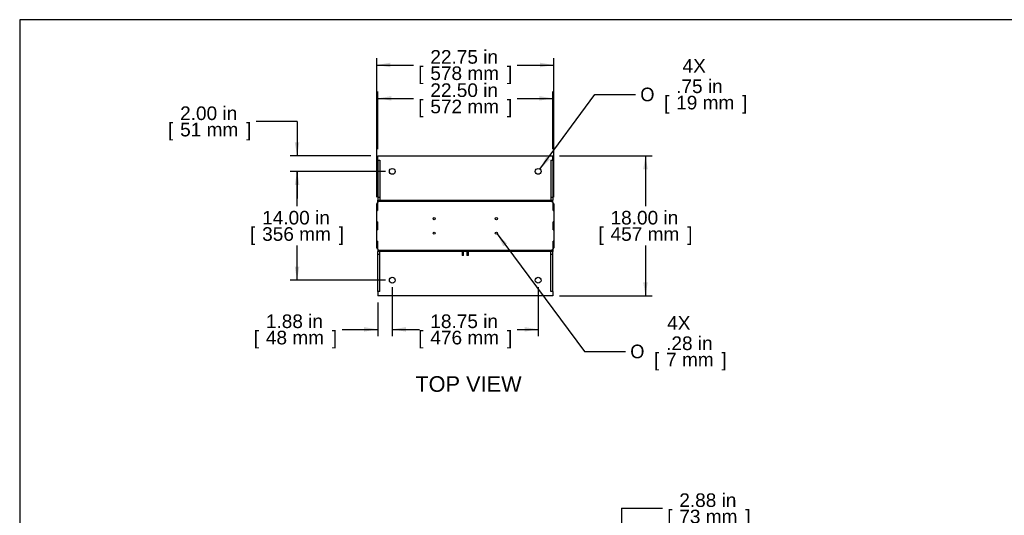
# Model space of a CAD drawing. Header units: inches. Extents: x 0 to 253, y 1 to 187.
# Tile 2 of 17: x 0 to 127, y 123 to 187. Entities that reach past the tile are written whole.
import ezdxf
from ezdxf.enums import TextEntityAlignment as Align

# ---------------------------------------------------------------- set-up
doc = ezdxf.new("R2010")
doc.units = ezdxf.units.IN
doc.header["$MEASUREMENT"] = 0
for name, color, linetype in [('COM56991', 7, 'Continuous'), ('COM56992', 7, 'Continuous'), ('COM56994', 7, 'Continuous'), ('COM56995', 7, 'Continuous'), ('Default', 7, 'Continuous'), ('STD26020', 7, 'Continuous')]:
    doc.layers.add(name, color=color, linetype=linetype)
doc.styles.add('SEACAD_Arial', font='arial.ttf')
doc.styles.add('SEACAD_Solid_Edge_ANSI1_Symbols', font='txt')
doc.dimstyles.new('WEB', dxfattribs={"dimtxt": 1.75, "dimasz": 1.75, "dimexe": 0.875, "dimexo": 0.875, "dimgap": 0.4375, "dimtad": 0, "dimtih": 1, "dimtoh": 1, "dimzin": 4, "dimdsep": 46, "dimtxsty": 'SEACAD_Arial', "dimblk1": '_SE_FILLED', "dimblk2": '_SE_FILLED', "dimsah": 1, "dimcen": 0.875, "dimadec": 0, "dimazin": 0, "dimtfac": 0.8, "dimtdec": 0, "dimtofl": 0, "dimtmove": 0, "dimatfit": 3, "dimfxl": 1, "dimtolj": 1, "dimtzin": 4, "dimarcsym": 0})

# ---------------------------------------------------------------- blocks, each defined once
blk = doc.blocks.new('SE3')
at = {"layer": 'COM56991', "color": 7, "linetype": 'Continuous'}
for p, q in [((46.23, 157.78), (46.23, 163.43)), ((68.98, 163.43), (68.98, 157.78))]:
    blk.add_line(p, q, dxfattribs=at)
for centre, start, end in [((46.41, 163.43), 117.7308, 180), ((46.41, 163.43), 95.9722, 112.9977), ((68.81, 163.43), 67.0023, 84.0278), ((68.81, 163.43), 0, 62.2692), ((46.41, 157.78), 180, 242.2692), ((46.41, 157.78), 247.0023, 264.0278), ((68.81, 157.78), 275.9722, 292.9977), ((68.81, 157.78), 297.7308, 0)]:
    blk.add_arc(centre, 0.173, start, end, dxfattribs=at)
at = {"layer": 'COM56992', "color": 7, "linetype": 'Continuous'}
for p, q in [((46.39, 163.59), (46.33, 163.59)), ((46.33, 163.59), (46.33, 162.59)), ((46.39, 163.78), (68.83, 163.78)), ((46.39, 163.78), (46.39, 163.59)), ((68.83, 163.59), (68.83, 163.78)), ((68.89, 163.59), (68.83, 163.59)), ((68.89, 162.59), (68.89, 163.59)), ((46.29, 162.59), (46.24, 162.54)), ((46.24, 161.16), (46.24, 162.54)), ((46.29, 162.59), (46.33, 162.59)), ((68.89, 162.59), (68.93, 162.59)), ((68.98, 162.54), (68.93, 162.59)), ((68.98, 162.54), (68.98, 161.16)), ((46.24, 161.16), (46.29, 161.11)), ((46.33, 161.11), (46.29, 161.11)), ((46.33, 161.11), (46.33, 160.11)), ((68.89, 160.11), (68.89, 161.11)), ((68.93, 161.11), (68.89, 161.11)), ((68.93, 161.11), (68.98, 161.16)), ((46.29, 160.11), (46.24, 160.06)), ((46.24, 158.67), (46.24, 160.06)), ((46.29, 160.11), (46.33, 160.11)), ((68.89, 160.11), (68.93, 160.11)), ((68.98, 160.06), (68.93, 160.11)), ((68.98, 160.06), (68.98, 158.67)), ((46.24, 158.67), (46.29, 158.62)), ((46.33, 158.62), (46.29, 158.62)), ((46.33, 158.62), (46.33, 157.62)), ((68.89, 157.62), (68.89, 158.62)), ((68.93, 158.62), (68.89, 158.62)), ((68.93, 158.62), (68.98, 158.67)), ((46.33, 157.62), (46.39, 157.62)), ((46.39, 157.62), (46.39, 157.43)), ((68.83, 157.43), (46.39, 157.43)), ((68.83, 157.43), (68.83, 157.62)), ((68.83, 157.62), (68.89, 157.62))]:
    blk.add_line(p, q, dxfattribs=at)
for centre in [(53.61, 161.54), (61.61, 161.54), (53.61, 159.67), (61.61, 159.67)]:
    blk.add_circle(centre, 0.141, dxfattribs=at)
at = {"layer": 'COM56994', "color": 7, "linetype": 'Continuous'}
for p, q in [((46.36, 169.04), (46.36, 164.31)), ((46.36, 169.04), (46.61, 169.04)), ((46.61, 169.04), (46.61, 164.31)), ((68.61, 169.04), (68.61, 164.31)), ((68.61, 169.04), (68.86, 169.04)), ((68.86, 169.04), (68.86, 164.31)), ((46.36, 164.31), (46.61, 164.31)), ((46.36, 164.31), (46.36, 163.92)), ((46.61, 164.31), (46.61, 163.92)), ((68.61, 164.31), (68.86, 164.31)), ((68.61, 164.31), (68.61, 163.92)), ((68.86, 164.31), (68.86, 163.92)), ((46.36, 156.9), (46.36, 157.29)), ((46.36, 152.17), (46.36, 156.9)), ((46.61, 156.9), (46.36, 156.9)), ((46.61, 156.9), (46.61, 157.29)), ((46.61, 152.17), (46.61, 156.9)), ((68.61, 156.9), (68.61, 157.29)), ((68.61, 152.17), (68.61, 156.9)), ((68.86, 156.9), (68.61, 156.9)), ((68.86, 156.9), (68.86, 157.29)), ((68.86, 152.17), (68.86, 156.9)), ((46.61, 152.17), (46.36, 152.17)), ((68.86, 152.17), (68.61, 152.17))]:
    blk.add_line(p, q, dxfattribs=at)
at = {"layer": 'COM56995', "color": 7, "linetype": 'Continuous'}
for p, q in [((46.36, 169.23), (46.36, 169.61)), ((46.36, 169.61), (68.86, 169.61)), ((68.86, 169.23), (68.86, 169.61)), ((46.36, 169.04), (46.36, 169.23)), ((68.86, 169.04), (68.86, 169.23)), ((46.36, 163.61), (46.36, 163.92)), ((46.36, 163.92), (68.86, 163.92)), ((68.86, 163.61), (68.86, 163.92)), ((46.36, 157.61), (46.36, 157.29)), ((68.86, 157.29), (46.36, 157.29)), ((68.86, 157.61), (68.86, 157.29)), ((46.36, 152.17), (46.36, 151.98)), ((46.36, 151.98), (46.36, 151.61)), ((68.86, 152.17), (68.86, 151.98)), ((68.86, 151.98), (68.86, 151.61)), ((68.86, 151.61), (46.36, 151.61))]:
    blk.add_line(p, q, dxfattribs=at)
for centre in [(48.23, 167.61), (66.98, 167.61), (48.23, 153.61), (66.98, 153.61)]:
    blk.add_circle(centre, 0.375, dxfattribs=at)
at = {"layer": 'STD26020', "color": 7, "linetype": 'Continuous'}
for p, q in [((57.17, 157.29), (57.17, 157.26)), ((57.17, 157.26), (57.42, 157.26)), ((57.2, 157.26), (57.2, 156.82)), ((57.39, 156.82), (57.39, 157.26)), ((57.42, 157.26), (57.42, 157.29)), ((57.8, 157.29), (57.8, 157.26)), ((57.8, 157.26), (58.05, 157.26)), ((57.83, 157.26), (57.83, 156.82)), ((58.02, 156.82), (58.02, 157.26)), ((58.05, 157.26), (58.05, 157.29)), ((57.2, 156.82), (57.39, 156.82)), ((57.2, 156.82), (57.23, 156.79)), ((57.36, 156.79), (57.23, 156.79)), ((57.36, 156.79), (57.39, 156.82)), ((57.83, 156.82), (58.02, 156.82)), ((57.83, 156.82), (57.86, 156.79)), ((57.99, 156.79), (57.86, 156.79)), ((57.99, 156.79), (58.02, 156.82))]:
    blk.add_line(p, q, dxfattribs=at)
blk = doc.blocks.new('DMBLK1')
at = {"layer": 'Default', "linetype": 'Continuous', "transparency": 16777216}
for points in [[(81.06, 167.86), (80.77, 169.61), (80.47, 167.86)], [(81.06, 153.36), (80.47, 153.36), (80.77, 151.61)]]:
    blk.add_hatch(color=7, dxfattribs=at).paths.add_polyline_path(points)
at = {"layer": 'Default', "color": 7, "linetype": 'Continuous', "transparency": 16777216}
for p, q in [((69.73, 169.61), (81.64, 169.61)), ((80.77, 169.61), (80.77, 163.14)), ((80.77, 158.07), (80.77, 151.61)), ((69.73, 151.61), (81.64, 151.61))]:
    blk.add_line(p, q, dxfattribs=at)
at = {"layer": 'Default', "color": 7, "linetype": 'Continuous', "transparency": 16777216, "style": 'SEACAD_Arial'}
for s, p in [('18.00 in', (76.28, 162.53)), ('[', (74.72, 160.43)), ('457 mm', (76.28, 160.43)), (']', (86.13, 160.43))]:
    blk.add_text(s, height=1.75, dxfattribs=at).set_placement(p, align=Align.TOP_LEFT)
blk = doc.blocks.new('_SE_FILLED')
at = {"color": 0}
blk.add_line((0, 0), (-1, 0), dxfattribs=at)
blk.add_solid([(0, 0), (-1, -0.1665), (-1, 0.1665), (0, 0)], dxfattribs=at)
blk = doc.blocks.new('DMBLK2')
at = {"layer": 'Default', "linetype": 'Continuous', "transparency": 16777216}
for points in [[(48.11, 177.29), (46.36, 177), (48.11, 176.71)], [(67.11, 177.29), (67.11, 176.71), (68.86, 177)]]:
    blk.add_hatch(color=7, dxfattribs=at).paths.add_polyline_path(points)
at = {"layer": 'Default', "color": 7, "linetype": 'Continuous', "transparency": 16777216}
for p, q in [((46.36, 170.48), (46.36, 177.88)), ((68.86, 170.48), (68.86, 177.88)), ((46.36, 177), (50.95, 177)), ((64.27, 177), (68.86, 177))]:
    blk.add_line(p, q, dxfattribs=at)
at = {"layer": 'Default', "color": 7, "linetype": 'Continuous', "transparency": 16777216, "style": 'SEACAD_Arial'}
for s, p in [('22.50 in', (53.12, 178.93)), ('[', (51.56, 176.83)), ('572 mm', (53.12, 176.83)), (']', (62.97, 176.83))]:
    blk.add_text(s, height=1.75, dxfattribs=at).set_placement(p, align=Align.TOP_LEFT)
blk = doc.blocks.new('DMBLK3')
at = {"layer": 'Default', "linetype": 'Continuous', "transparency": 16777216}
for points in [[(35.7, 171.36), (36, 169.61), (36.29, 171.36)], [(35.7, 165.86), (36.29, 165.86), (36, 167.61)]]:
    blk.add_hatch(color=7, dxfattribs=at).paths.add_polyline_path(points)
at = {"layer": 'Default', "color": 7, "linetype": 'Continuous', "transparency": 16777216}
for p, q in [((36, 174.04), (30.75, 174.04)), ((36, 174.04), (36, 169.61)), ((45.48, 169.61), (35.12, 169.61)), ((47.36, 167.61), (35.12, 167.61)), ((36, 167.61), (36, 164.11))]:
    blk.add_line(p, q, dxfattribs=at)
at = {"layer": 'Default', "color": 7, "linetype": 'Continuous', "transparency": 16777216, "style": 'SEACAD_Arial'}
for s, p in [('2.00 in', (20.97, 175.96)), ('[', (19.41, 173.86)), ('51 mm', (20.97, 173.86)), (']', (29.45, 173.86))]:
    blk.add_text(s, height=1.75, dxfattribs=at).set_placement(p, align=Align.TOP_LEFT)
blk = doc.blocks.new('DMBLK4')
at = {"layer": 'Default', "linetype": 'Continuous', "transparency": 16777216}
for points in [[(35.7, 165.86), (36.29, 165.86), (36, 167.61)], [(35.7, 155.36), (36, 153.61), (36.29, 155.36)]]:
    blk.add_hatch(color=7, dxfattribs=at).paths.add_polyline_path(points)
at = {"layer": 'Default', "color": 7, "linetype": 'Continuous', "transparency": 16777216}
for p, q in [((47.36, 167.61), (35.12, 167.61)), ((36, 163.14), (36, 167.61)), ((36, 153.61), (36, 158.07)), ((47.36, 153.61), (35.12, 153.61))]:
    blk.add_line(p, q, dxfattribs=at)
at = {"layer": 'Default', "color": 7, "linetype": 'Continuous', "transparency": 16777216, "style": 'SEACAD_Arial'}
for s, p in [('14.00 in', (31.51, 162.53)), ('[', (29.95, 160.43)), ('356 mm', (31.51, 160.43)), (']', (41.36, 160.43))]:
    blk.add_text(s, height=1.75, dxfattribs=at).set_placement(p, align=Align.TOP_LEFT)
blk = doc.blocks.new('DMBLK5')
at = {"layer": 'Default', "linetype": 'Continuous', "transparency": 16777216}
for points in [[(49.98, 147), (49.98, 147.58), (48.23, 147.29)], [(65.23, 147), (66.98, 147.29), (65.23, 147.58)]]:
    blk.add_hatch(color=7, dxfattribs=at).paths.add_polyline_path(points)
at = {"layer": 'Default', "color": 7, "linetype": 'Continuous', "transparency": 16777216}
for p, q in [((48.23, 152.73), (48.23, 146.41)), ((66.98, 152.73), (66.98, 146.41)), ((48.23, 147.29), (50.95, 147.29)), ((64.27, 147.29), (66.98, 147.29))]:
    blk.add_line(p, q, dxfattribs=at)
at = {"layer": 'Default', "color": 7, "linetype": 'Continuous', "transparency": 16777216, "style": 'SEACAD_Arial'}
for s, p in [('18.75 in', (53.12, 149.21)), ('[', (51.56, 147.11)), ('476 mm', (53.12, 147.11)), (']', (62.97, 147.11))]:
    blk.add_text(s, height=1.75, dxfattribs=at).set_placement(p, align=Align.TOP_LEFT)
blk = doc.blocks.new('DMBLK6')
at = {"layer": 'Default', "linetype": 'Continuous', "transparency": 16777216}
for points in [[(44.61, 147), (46.36, 147.29), (44.61, 147.58)], [(49.98, 147), (49.98, 147.58), (48.23, 147.29)]]:
    blk.add_hatch(color=7, dxfattribs=at).paths.add_polyline_path(points)
at = {"layer": 'Default', "color": 7, "linetype": 'Continuous', "transparency": 16777216}
for p, q in [((48.23, 152.73), (48.23, 146.41)), ((46.36, 150.73), (46.36, 146.41)), ((41.77, 147.29), (46.36, 147.29)), ((48.23, 147.29), (51.73, 147.29))]:
    blk.add_line(p, q, dxfattribs=at)
at = {"layer": 'Default', "color": 7, "linetype": 'Continuous', "transparency": 16777216, "style": 'SEACAD_Arial'}
for s, p in [('1.88 in', (31.99, 149.21)), ('[', (30.43, 147.11)), ('48 mm', (31.99, 147.11)), (']', (40.47, 147.11))]:
    blk.add_text(s, height=1.75, dxfattribs=at).set_placement(p, align=Align.TOP_LEFT)
blk = doc.blocks.new('DMBLK7')
at = {"layer": 'Default', "linetype": 'Continuous', "transparency": 16777216}
for points in [[(77.98, 117.63), (77.39, 117.63), (77.69, 115.88)], [(77.98, 111.26), (77.69, 113.01), (77.39, 111.26)]]:
    blk.add_hatch(color=7, dxfattribs=at).paths.add_polyline_path(points)
at = {"layer": 'Default', "color": 7, "linetype": 'Continuous', "transparency": 16777216}
for p, q in [((77.69, 124.28), (82.94, 124.28)), ((77.69, 124.28), (77.69, 115.88)), ((69.7, 115.88), (78.56, 115.88)), ((69.7, 113.01), (78.56, 113.01)), ((77.69, 113.01), (77.69, 109.51))]:
    blk.add_line(p, q, dxfattribs=at)
at = {"layer": 'Default', "color": 7, "linetype": 'Continuous', "transparency": 16777216, "style": 'SEACAD_Arial'}
for s, p in [('2.88 in', (85.11, 126.2)), ('[', (83.55, 124.1)), ('73 mm', (85.11, 124.1)), (']', (93.59, 124.1))]:
    blk.add_text(s, height=1.75, dxfattribs=at).set_placement(p, align=Align.TOP_LEFT)
blk = doc.blocks.new('DMBLK22')
at = {"layer": 'Default', "linetype": 'Continuous', "transparency": 16777216}
blk.add_hatch(color=7, dxfattribs=at).paths.add_polyline_path([(68.01, 169.49), (67.21, 167.91), (68.48, 169.15)])
at = {"layer": 'Default', "color": 7, "linetype": 'Continuous', "transparency": 16777216}
for p, q in [((67.21, 167.91), (74.24, 177.51)), ((74.24, 177.51), (79.49, 177.51))]:
    blk.add_line(p, q, dxfattribs=at)
for s, style, p in [('4X', 'SEACAD_Arial', (85.53, 182.06)), ('O', 'SEACAD_Solid_Edge_ANSI1_Symbols', (80.1, 178.38)), ('.75 in', 'SEACAD_Arial', (84.71, 179.43)), ('[', 'SEACAD_Arial', (83.15, 177.33)), ('19 mm', 'SEACAD_Arial', (84.71, 177.33)), (']', 'SEACAD_Arial', (93.19, 177.33))]:
    blk.add_text(s, height=1.75, dxfattribs=dict(at, style=style)).set_placement(p, align=Align.TOP_LEFT)
blk = doc.blocks.new('DMBLK23')
at = {"layer": 'Default', "linetype": 'Continuous', "transparency": 16777216}
blk.add_hatch(color=7, dxfattribs=at).paths.add_polyline_path([(62.97, 158.33), (61.69, 159.56), (62.5, 157.98)])
at = {"layer": 'Default', "color": 7, "linetype": 'Continuous', "transparency": 16777216}
for p, q in [((61.69, 159.56), (72.95, 144.45)), ((72.95, 144.45), (78.2, 144.45))]:
    blk.add_line(p, q, dxfattribs=at)
for s, style, p in [('4X', 'SEACAD_Arial', (83.55, 149)), ('.28 in', 'SEACAD_Arial', (83.42, 146.38)), ('O', 'SEACAD_Solid_Edge_ANSI1_Symbols', (78.81, 145.33)), ('[', 'SEACAD_Arial', (81.86, 144.28)), ('7 mm', 'SEACAD_Arial', (83.42, 144.28)), (']', 'SEACAD_Arial', (90.53, 144.28))]:
    blk.add_text(s, height=1.75, dxfattribs=dict(at, style=style)).set_placement(p, align=Align.TOP_LEFT)
blk = doc.blocks.new('DMBLK26')
at = {"layer": 'Default', "linetype": 'Continuous', "transparency": 16777216}
for points in [[(47.98, 181.58), (46.23, 181.29), (47.98, 181)], [(67.23, 181.58), (67.23, 181), (68.98, 181.29)]]:
    blk.add_hatch(color=7, dxfattribs=at).paths.add_polyline_path(points)
at = {"layer": 'Default', "color": 7, "linetype": 'Continuous', "transparency": 16777216}
for p, q in [((46.23, 164.31), (46.23, 182.16)), ((46.23, 181.29), (50.95, 181.29)), ((64.27, 181.29), (68.98, 181.29)), ((68.98, 164.31), (68.98, 182.16))]:
    blk.add_line(p, q, dxfattribs=at)
at = {"layer": 'Default', "color": 7, "linetype": 'Continuous', "transparency": 16777216, "style": 'SEACAD_Arial'}
for s, p in [('22.75 in', (53.12, 183.21)), ('[', (51.56, 181.11)), ('578 mm', (53.12, 181.11)), (']', (62.97, 181.11))]:
    blk.add_text(s, height=1.75, dxfattribs=at).set_placement(p, align=Align.TOP_LEFT)

msp = doc.modelspace()

# ---------------------------------------------------------------- linework, layer by layer
at = {"layer": 'Default', "color": 7, "linetype": 'Continuous'}
for p, q in [((253.394, 187.119), (0.354, 187.119)), ((0.354, 187.119), (0.354, 0.682))]:
    msp.add_line(p, q, dxfattribs=at)

# ---------------------------------------------------------------- block references
at = {"layer": 'Default'}
msp.add_blockref('SE3', (0, 0), dxfattribs=at)

# ---------------------------------------------------------------- texts
at = {"layer": 'Default', "color": 7, "linetype": 'Continuous', "style": 'SEACAD_Arial'}
msp.add_text('TOP VIEW', height=2, dxfattribs=at).set_placement((51.195, 141.266), align=Align.TOP_LEFT)

# ---------------------------------------------------------------- dimensions: what is measured, and where the dimension line sits
at = {"layer": 'Default', "color": 7, "linetype": 'Continuous'}
for base, p1, p2, picture, middle in [((68.984, 181.289), (46.234, 163.433), (68.984, 157.779), 'DMBLK26', (57.609, 181.289)), ((48.233890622, 147.288595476), (46.358890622, 151.605904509), (48.233890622, 153.605904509), 'DMBLK6', (41.768371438, 147.288595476))]:
    dim = msp.add_linear_dim(base=base, p1=p1, p2=p2, text='\\A1;<>', dimstyle='WEB', override={"dimpost": '\\X'}, dxfattribs=at)
    dim.commit()
    dim.dimension.update_dxf_attribs({"geometry": picture, "text_midpoint": middle, "dimtype": 160})
for p1, p2, picture, middle in [((66.762, 167.303), (67.206, 167.908), 'DMBLK22', (79.492, 177.505)), ((61.525, 159.781), (61.693, 159.556), 'DMBLK23', (78.2, 144.452))]:
    dim = msp.add_diameter_dim_2p(p1=p1, p2=p2, text='\\A1;4X\\P<>', dimstyle='WEB', override={"dimpost": '\\X'}, dxfattribs=at)
    dim.commit()
    dim.dimension.update_dxf_attribs({"geometry": picture, "text_midpoint": middle, "dimtype": 163})
for base, p1, p2, angle, override, picture, middle, dimtype in [((46.359, 177.003), (46.359, 169.606), (68.859, 169.606), 0, {"dimpost": '\\X'}, 'DMBLK2', (57.609, 177.003), 161), ((35.997, 167.606), (46.359, 169.606), (48.234, 167.606), 90, {"dimpost": '\\X', "dimtmove": 1}, 'DMBLK3', (30.747, 174.038), 160), ((80.765, 169.606), (68.859, 169.606), (68.859, 151.606), 270, {"dimpost": '\\X'}, 'DMBLK1', (80.765, 160.606), 161), ((35.997, 153.606), (48.234, 153.606), (48.234, 167.606), 90, {"dimpost": '\\X'}, 'DMBLK4', (35.997, 160.606), 161), ((48.234, 147.289), (48.234, 153.606), (66.984, 153.606), 0, {"dimpost": '\\X'}, 'DMBLK5', (57.609, 147.289), 161), ((77.685560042, 115.883500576), (68.828890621, 115.883500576), (68.828890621, 113.008500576), 270, {"dimpost": '\\X', "dimtmove": 1}, 'DMBLK7', (82.935560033, 124.279887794), 161)]:
    dim = msp.add_linear_dim(base=base, p1=p1, p2=p2, angle=angle, text='\\A1;<>', dimstyle='WEB', override=override, dxfattribs=at)
    dim.commit()
    dim.dimension.update_dxf_attribs({"geometry": picture, "text_midpoint": middle, "dimtype": dimtype})

doc.saveas('drawing.dxf')
